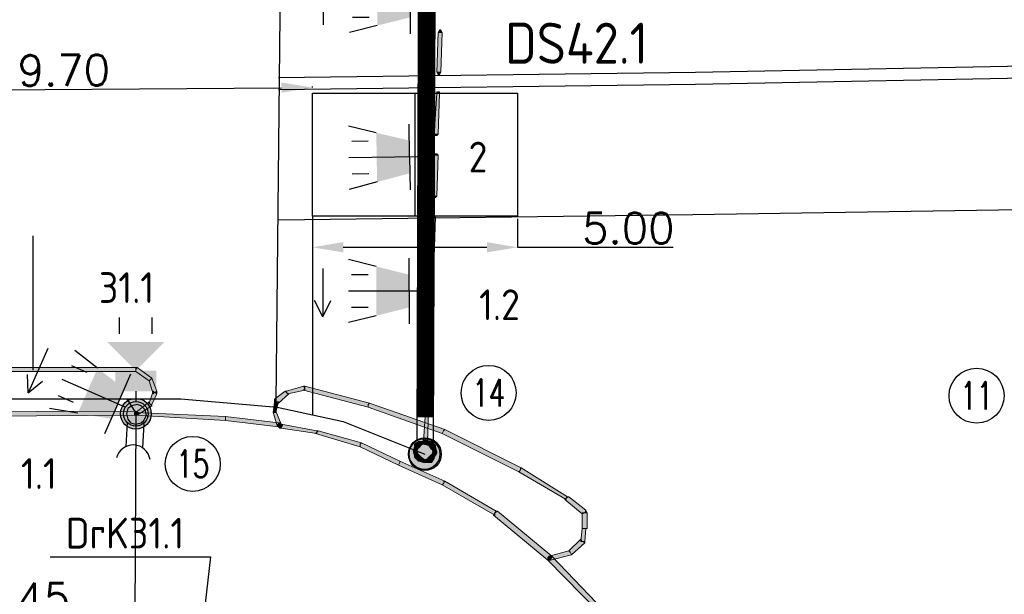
# Model space of a CAD drawing. Header units: millimetres. Extents: x -27 to 2301, y -256 to 766.
# Tile 20 of 97: x 210 to 234, y 54 to 68. Entities that reach past the tile are written whole.
import ezdxf
from ezdxf.enums import TextEntityAlignment as Align

# ---------------------------------------------------------------- set-up
doc = ezdxf.new("R2010")
doc.units = ezdxf.units.MM
doc.linetypes.add('LIJN1-1', pattern=[2, 1, -1])
for name, color, linetype in [('SIV-ONDERGROND-ALG', 251, 'Continuous'), ('SIV-TEKST-035', 2, 'Continuous'), ('SIV-VRI-DETECTIE', 4, 'Continuous'), ('SIV-VRI-KABEL', 3, 'Continuous'), ('SIV-VRI-LUSUITSLIJPER', 7, 'Continuous'), ('SIV-VRI-MAATVOERING', 7, 'Continuous'), ('SIV-VRI-WEGMEUBILAIR', 7, 'Continuous'), ('WEG-XX-TEKST25', 2, 'Continuous')]:
    doc.layers.add(name, color=color, linetype=linetype)
doc.styles.add('ISO', font='ISO.shx')
doc.styles.add('ROMANS', font='romans.shx', dxfattribs={"width": 0.7})
doc.styles.get("Standard").update_dxf_attribs({"font": 'txt.shx'})
doc.dimstyles.get("Standard").update_dxf_attribs({"dimtxt": 0.18, "dimasz": 0.18, "dimexe": 0.18, "dimexo": 0.0625, "dimgap": 0.09, "dimtad": 0, "dimtih": 1, "dimtoh": 1, "dimzin": 0, "dimdsep": 46, "dimtxsty": 'Standard', "dimcen": 0.09, "dimadec": 0, "dimazin": 0, "dimtfac": 1, "dimtofl": 0, "dimtmove": 0, "dimatfit": 3, "dimfxl": 1, "dimtolj": 1, "dimtzin": 0, "dimarcsym": 0})

# ---------------------------------------------------------------- blocks, each defined once
blk = doc.blocks.new('161')
blk.add_circle((0, 0), 750)
at = {"style": 'ROMANS', "width": 0.7}
blk.add_attdef('MASTNR', text='', height=750, dxfattribs=at).set_placement((0, 0), align=Align.MIDDLE)
blk = doc.blocks.new('VETAG')
at = {"layer": 'SIV-VRI-DETECTIE'}
for p, q in [((0, -1.5), (0, 1.5)), ((0, 1.5), (5, 1.5)), ((2.5, -1.5), (2.5, 1.5)), ((5, 1.5), (5, -1.5)), ((5, -1.5), (0, -1.5))]:
    blk.add_line(p, q, dxfattribs=at)
blk = doc.blocks.new('*U11')
at = {"color": 0}
for points in [[(0.346, 0.2), (17.733, 0.2)], [(0.346, -0.2), (17.733, -0.2)]]:
    blk.add_lwpolyline(points, dxfattribs=at)
at = {"color": 0, "linetype": 'LIJN1-1', "ltscale": 0.9, "const_width": 0.4}
blk.add_lwpolyline([(0.9, 0), (17.179, 0)], dxfattribs=at)
at = {"color": 0}
for centre in [(0, 0), (18.079, 0)]:
    blk.add_circle(centre, 0.4, dxfattribs=at)
blk = doc.blocks.new('MAST')
at = {"layer": 'SIV-VRI-WEGMEUBILAIR'}
blk.add_circle((0, 0), 0.3, dxfattribs=at)
blk = doc.blocks.new('DRKM')
at = {"layer": 'SIV-VRI-WEGMEUBILAIR'}
for p, q in [((0.225, 0.203), (0.823, 0.203)), ((0.225, -0.205), (0.811, -0.205))]:
    blk.add_line(p, q, dxfattribs=at)
blk.add_circle((0, 0), 0.3, dxfattribs=at)
blk.add_arc((1.179, -0.011), 0.416, 101.0729, 258.884, dxfattribs=at)
blk = doc.blocks.new('VGLNT')
at = {"layer": 'SIV-VRI-WEGMEUBILAIR'}
for p, q in [((1.648, 0.4), (2.048, 0.4)), ((0.248, 0), (0, 0)), ((1.648, -0.4), (2.048, -0.4))]:
    blk.add_line(p, q, dxfattribs=at)
for points in [[(0.248, 0.5), (0.748, 0.5), (0.248, -0.5), (0.748, -0.5)], [(0.748, 0), (1.448, 0.7), (1.448, -0.7)]]:
    blk.add_solid(points, dxfattribs=at)
blk = doc.blocks.new('30LNTSRA')
at = {"layer": 'SIV-VRI-WEGMEUBILAIR'}
for p, q in [((0.2, 0), (0.2, 0.8)), ((1, 0.6), (1.679, 0.769)), ((2.305, 0.628), (2.105, 0.23)), ((2.305, 0.628), (2.505, 0.23)), ((2.305, -0.552), (2.305, 0.607)), ((1.2, 0.4), (1.6, 0.4)), ((0, 0), (1.675, 0)), ((0.2, 0), (0.2, -0.8)), ((1.2, -0.4), (1.6, -0.4)), ((1, -0.6), (1.679, -0.769))]:
    blk.add_line(p, q, dxfattribs=at)
blk.add_solid([(0.2, 0.4), (0.2, -0.4), (1, 0.6), (1, -0.6)], dxfattribs=at)
blk = doc.blocks.new('30LNTSLA')
at = {"layer": 'SIV-VRI-WEGMEUBILAIR'}
for p, q in [((0.2, 0), (0.2, 0.8)), ((1, 0.6), (1.679, 0.769)), ((2.313, 0.58), (2.313, -0.579)), ((1.2, 0.4), (1.6, 0.4)), ((0, 0), (1.675, 0)), ((0.2, 0), (0.2, -0.8)), ((2.313, -0.6), (2.113, -0.202)), ((2.313, -0.6), (2.513, -0.202)), ((1.2, -0.4), (1.6, -0.4)), ((1, -0.6), (1.679, -0.769))]:
    blk.add_line(p, q, dxfattribs=at)
blk.add_solid([(0.2, 0.4), (0.2, -0.4), (1, 0.6), (1, -0.6)], dxfattribs=at)
blk = doc.blocks.new('*D37')
at = {"layer": 'Defpoints', "color": 0}
for p in [(207.295, 58.22), (212.695, 58.19), (207.267, 53.224)]:
    blk.add_point(p, dxfattribs=at)
at = {"layer": 'SIV-VRI-MAATVOERING', "color": 0, "lineweight": -2}
for p, q in [((207.295, 58.158), (207.267, 53.224)), ((212.695, 58.127), (212.667, 53.194)), ((211.917, 53.198), (208.017, 53.22))]:
    blk.add_line(p, q, dxfattribs=at)
at = {"layer": 'SIV-VRI-MAATVOERING', "color": 0}
for points in [[(208.018, 53.345), (208.016, 53.095), (207.267, 53.224)], [(211.918, 53.323), (211.916, 53.073), (212.667, 53.194)]]:
    blk.add_solid(points, dxfattribs=at)
at = {"layer": 'SIV-VRI-MAATVOERING', "color": 0, "insert": (209.969, 53.674), "char_height": 0.75, "attachment_point": 5, "rotation": 359.6784}
blk.add_mtext('\\A1;6.45', dxfattribs=at)
blk = doc.blocks.new('*D59')
at = {"layer": 'Defpoints', "color": 0}
for p in [(207.295, 66.019), (216.994, 66.133), (216.994, 66.097)]:
    blk.add_point(p, dxfattribs=at)
at = {"layer": 'SIV-VRI-MAATVOERING', "color": 0, "lineweight": -2}
for p, q in [((207.294, 66.082), (207.295, 66.055)), ((208.045, 66.061), (216.244, 66.127)), ((216.994, 66.159), (216.994, 66.133))]:
    blk.add_line(p, q, dxfattribs=at)
at = {"layer": 'SIV-VRI-MAATVOERING', "color": 0}
for points in [[(216.243, 66.252), (216.245, 66.002), (216.994, 66.133)], [(208.044, 66.186), (208.046, 65.936), (207.295, 66.055)]]:
    blk.add_solid(points, dxfattribs=at)
at = {"layer": 'SIV-VRI-MAATVOERING', "color": 0, "insert": (210.941, 66.55), "char_height": 0.75, "attachment_point": 5, "rotation": 0.4581}
blk.add_mtext('\\A1;9.70', dxfattribs=at)
blk = doc.blocks.new('*D74')
at = {"layer": 'Defpoints', "color": 0}
for p in [(216.997, 62.99), (221.997, 62.99), (221.997, 62.234)]:
    blk.add_point(p, dxfattribs=at)
at = {"layer": 'SIV-VRI-MAATVOERING', "color": 0, "lineweight": -2}
for p, q in [((216.997, 62.927), (216.997, 62.234)), ((221.997, 62.927), (221.997, 62.234)), ((217.747, 62.234), (221.247, 62.234)), ((221.997, 62.234), (225.784, 62.234))]:
    blk.add_line(p, q, dxfattribs=at)
at = {"layer": 'SIV-VRI-MAATVOERING', "color": 0}
for points in [[(217.747, 62.359), (217.747, 62.109), (216.997, 62.234)], [(221.247, 62.359), (221.247, 62.109), (221.997, 62.234)]]:
    blk.add_solid(points, dxfattribs=at)
at = {"layer": 'SIV-VRI-MAATVOERING', "color": 0, "insert": (224.694, 62.699), "char_height": 0.75, "attachment_point": 5}
blk.add_mtext('\\A1;5.00', dxfattribs=at)
blk = doc.blocks.new('30LNTS')
at = {"layer": 'SIV-VRI-WEGMEUBILAIR'}
for p, q in [((0.2, 0), (0.2, 0.8)), ((1, 0.6), (1.679, 0.769)), ((1.2, 0.4), (1.6, 0.4)), ((0, 0), (1.675, 0)), ((0.2, 0), (0.2, -0.8)), ((1.2, -0.4), (1.6, -0.4)), ((1, -0.6), (1.679, -0.769))]:
    blk.add_line(p, q, dxfattribs=at)
blk.add_solid([(0.2, 0.4), (0.2, -0.4), (1, 0.6), (1, -0.6)], dxfattribs=at)

msp = doc.modelspace()

# ---------------------------------------------------------------- hatches: boundary and pattern name
at = {"layer": 'SIV-ONDERGROND-ALG'}
h = msp.add_hatch(color=256, dxfattribs=at)
h.dxf.hatch_style = 2
h.paths.add_polyline_path([(220.093, 66.505), (220.125, 66.505), (220.157, 67.469), (220.061, 67.469), (220.029, 66.505)])
h = msp.add_hatch(color=256, dxfattribs=at)
h.dxf.hatch_style = 2
h.paths.add_polyline_path([(220.061, 67.469), (220.093, 67.534), (220.125, 67.534), (220.157, 67.469), (220.093, 67.469)])
h = msp.add_hatch(color=256, dxfattribs=at)
h.dxf.hatch_style = 2
h.paths.add_polyline_path([(220.125, 66.505), (220.093, 66.44), (220.061, 66.44), (220.029, 66.505), (220.093, 66.505)])
h = msp.add_hatch(color=256, dxfattribs=at)
h.dxf.hatch_style = 2
h.paths.add_polyline_path([(220.029, 64.993), (220.061, 64.993), (220.093, 65.99), (220.029, 65.99), (219.964, 64.993)])
h = msp.add_hatch(color=256, dxfattribs=at)
h.dxf.hatch_style = 2
h.paths.add_polyline_path([(220.029, 65.99), (220.029, 66.022), (220.093, 66.022), (220.093, 65.99), (220.061, 65.99)])
h = msp.add_hatch(color=256, dxfattribs=at)
h.dxf.hatch_style = 2
h.paths.add_polyline_path([(220.061, 64.993), (220.029, 64.961), (219.996, 64.961), (219.964, 64.993), (220.029, 64.993)])
h = msp.add_hatch(color=256, dxfattribs=at)
h.dxf.hatch_style = 2
h.paths.add_polyline_path([(219.964, 63.481), (220.029, 63.481), (220.061, 64.478), (219.964, 64.478), (219.932, 63.481)])
h = msp.add_hatch(color=256, dxfattribs=at)
h.dxf.hatch_style = 2
h.paths.add_polyline_path([(219.964, 64.478), (219.996, 64.51), (220.029, 64.51), (220.061, 64.478), (220.029, 64.478)])
h = msp.add_hatch(color=256, dxfattribs=at)
h.dxf.hatch_style = 2
h.paths.add_polyline_path([(220.029, 63.481), (219.996, 63.449), (219.964, 63.449), (219.932, 63.481), (219.964, 63.481)])
h = msp.add_hatch(color=256, dxfattribs=at)
h.dxf.hatch_style = 2
h.paths.add_polyline_path([(219.9, 62.966), (219.932, 63.031), (219.964, 63.031), (219.996, 62.966), (219.964, 62.966)])
h = msp.add_hatch(color=256, dxfattribs=at)
h.dxf.hatch_style = 2
h.paths.add_polyline_path([(219.932, 62.001), (219.964, 62.001), (219.996, 62.966), (219.9, 62.966), (219.9, 62.001)])
h = msp.add_hatch(color=256, dxfattribs=at)
h.dxf.hatch_style = 2
h.paths.add_polyline_path([(219.964, 62.001), (219.964, 61.937), (219.9, 61.937), (219.9, 62.001), (219.932, 62.001)])
h = msp.add_hatch(color=256, dxfattribs=at)
h.dxf.hatch_style = 2
h.paths.add_polyline_path([(219.868, 60.49), (219.9, 60.49), (219.964, 61.487), (219.868, 61.487), (219.836, 60.49)])
h = msp.add_hatch(color=256, dxfattribs=at)
h.dxf.hatch_style = 2
h.paths.add_polyline_path([(219.868, 61.487), (219.9, 61.519), (219.932, 61.519), (219.964, 61.487), (219.9, 61.487)])
h = msp.add_hatch(color=256, dxfattribs=at)
h.dxf.hatch_style = 2
h.paths.add_polyline_path([(219.9, 60.49), (219.9, 60.457), (219.836, 60.457), (219.836, 60.49), (219.868, 60.49)])
h = msp.add_hatch(color=256, dxfattribs=at)
h.dxf.hatch_style = 2
h.paths.add_polyline_path([(219.803, 59.975), (219.836, 60.007), (219.868, 60.007), (219.9, 59.975), (219.836, 59.975)])
h = msp.add_hatch(color=256, dxfattribs=at)
h.dxf.hatch_style = 2
h.paths.add_polyline_path([(219.836, 58.978), (219.868, 58.978), (219.9, 59.975), (219.803, 59.975), (219.771, 58.978)])
h = msp.add_hatch(color=256, dxfattribs=at)
h.dxf.hatch_style = 2
h.paths.add_polyline_path([(212.695, 59.235), (212.695, 59.3), (187.124, 59.3), (187.124, 59.203), (212.695, 59.203)])
h = msp.add_hatch(color=256, dxfattribs=at)
h.dxf.hatch_style = 2
h.paths.add_polyline_path([(213.049, 59.01), (213.081, 59.042), (212.727, 59.3), (212.695, 59.235), (212.695, 59.203), (213.017, 58.978)])
h = msp.add_hatch(color=256, dxfattribs=at)
h.dxf.hatch_style = 2
h.paths.add_polyline_path([(212.727, 59.3), (212.695, 59.3), (212.695, 59.235)])
h = msp.add_hatch(color=256, dxfattribs=at)
h.dxf.hatch_style = 2
h.paths.add_polyline_path([(213.145, 58.688), (213.21, 58.721), (213.081, 59.042), (213.049, 59.01), (213.017, 58.978), (213.113, 58.656)])
h = msp.add_hatch(color=256, dxfattribs=at)
h.dxf.hatch_style = 2
h.paths.add_polyline_path([(216.362, 58.688), (216.394, 58.656), (216.812, 58.753), (216.812, 58.785), (216.78, 58.849), (216.362, 58.721)])
h = msp.add_hatch(color=256, dxfattribs=at)
h.dxf.hatch_style = 2
h.paths.add_polyline_path([(216.78, 58.849), (216.812, 58.849), (216.812, 58.785)])
h = msp.add_hatch(color=256, dxfattribs=at)
h.dxf.hatch_style = 2
h.paths.add_polyline_path([(216.812, 58.785), (216.78, 58.753), (218.356, 58.335), (218.356, 58.399), (218.388, 58.431), (216.812, 58.849)])
h = msp.add_hatch(color=256, dxfattribs=at)
h.dxf.hatch_style = 2
h.paths.add_polyline_path([(219.868, 58.978), (219.836, 58.946), (219.803, 58.946), (219.771, 58.978), (219.836, 58.978)])
h = msp.add_hatch(color=256, dxfattribs=at)
h.dxf.hatch_style = 2
h.paths.add_polyline_path([(213.049, 58.399), (213.081, 58.399), (213.21, 58.656), (213.145, 58.688), (213.113, 58.721), (213.017, 58.431)])
h = msp.add_hatch(color=256, dxfattribs=at)
h.dxf.hatch_style = 2
h.paths.add_polyline_path([(213.21, 58.656), (213.21, 58.721), (213.145, 58.688)])
h = msp.add_hatch(color=256, dxfattribs=at)
h.dxf.hatch_style = 2
h.paths.add_polyline_path([(216.104, 58.463), (216.169, 58.431), (216.426, 58.656), (216.362, 58.688), (216.33, 58.721), (216.072, 58.528)])
h = msp.add_hatch(color=256, dxfattribs=at)
h.dxf.hatch_style = 2
h.paths.add_polyline_path([(216.33, 58.721), (216.362, 58.721), (216.362, 58.688)])
h = msp.add_hatch(color=256, dxfattribs=at)
h.dxf.hatch_style = 2
h.paths.add_polyline_path([(212.695, 58.174), (212.727, 58.142), (213.081, 58.367), (213.049, 58.399), (213.017, 58.463), (212.695, 58.206)])
h = msp.add_hatch(color=256, dxfattribs=at)
h.dxf.hatch_style = 2
h.paths.add_polyline_path([(213.081, 58.367), (213.081, 58.399), (213.049, 58.399)])
h = msp.add_hatch(color=256, dxfattribs=at)
h.dxf.hatch_style = 2
h.paths.add_polyline_path([(216.072, 58.206), (216.104, 58.206), (216.169, 58.463), (216.072, 58.463), (216.04, 58.206)])
h = msp.add_hatch(color=256, dxfattribs=at)
h.dxf.hatch_style = 2
h.paths.add_polyline_path([(216.072, 58.463), (216.072, 58.528), (216.104, 58.463)])
h = msp.add_hatch(color=256, dxfattribs=at)
h.dxf.hatch_style = 2
h.paths.add_polyline_path([(218.356, 58.399), (218.356, 58.335), (220.157, 57.691), (220.189, 57.756), (220.222, 57.788), (218.388, 58.431)])
h = msp.add_hatch(color=256, dxfattribs=at)
h.dxf.hatch_style = 2
h.paths.add_polyline_path([(219.771, 57.498), (219.803, 57.498), (219.836, 58.463), (219.771, 58.463), (219.707, 57.498)])
h = msp.add_hatch(color=256, dxfattribs=at)
h.dxf.hatch_style = 2
h.paths.add_polyline_path([(219.771, 58.463), (219.771, 58.528), (219.836, 58.528), (219.836, 58.463), (219.803, 58.463)])
h = msp.add_hatch(color=256, dxfattribs=at)
h.dxf.hatch_style = 2
h.paths.add_polyline_path([(212.695, 58.174), (212.695, 58.238), (203.013, 58.206), (203.013, 58.077), (212.695, 58.142)])
h = msp.add_hatch(color=256, dxfattribs=at)
h.dxf.hatch_style = 2
h.paths.add_polyline_path([(212.727, 58.142), (212.695, 58.142), (212.663, 58.174), (212.695, 58.206), (212.695, 58.174)])
h = msp.add_hatch(color=256, dxfattribs=at)
h.dxf.hatch_style = 2
h.paths.add_polyline_path([(212.695, 58.142), (212.663, 58.142), (212.663, 58.206), (212.695, 58.206), (212.695, 58.174)])
h = msp.add_hatch(color=256, dxfattribs=at)
h.dxf.hatch_style = 2
h.paths.add_polyline_path([(212.695, 58.238), (212.759, 58.206), (212.759, 58.142), (212.695, 58.142), (212.695, 58.174)])
h = msp.add_hatch(color=256, dxfattribs=at)
h.dxf.hatch_style = 2
h.paths.add_polyline_path([(214.882, 58.077), (214.882, 58.109), (212.695, 58.206), (212.695, 58.142), (214.882, 58.013)])
h = msp.add_hatch(color=256, dxfattribs=at)
h.dxf.hatch_style = 2
h.paths.add_polyline_path([(216.169, 57.884), (216.169, 57.949), (214.882, 58.109), (214.882, 58.013), (216.169, 57.852)])
h = msp.add_hatch(color=256, dxfattribs=at)
h.dxf.hatch_style = 2
h.paths.add_polyline_path([(216.169, 57.884), (216.233, 57.916), (216.104, 58.238), (216.072, 58.206), (216.04, 58.206), (216.137, 57.884)])
h = msp.add_hatch(color=256, dxfattribs=at)
h.dxf.hatch_style = 2
h.paths.add_polyline_path([(216.169, 57.852), (216.137, 57.884), (216.169, 57.949), (216.201, 57.949), (216.169, 57.884)])
h = msp.add_hatch(color=256, dxfattribs=at)
h.dxf.hatch_style = 2
h.paths.add_polyline_path([(216.233, 57.916), (216.233, 57.852), (216.169, 57.852), (216.137, 57.884), (216.169, 57.884)])
h = msp.add_hatch(color=256, dxfattribs=at)
h.dxf.hatch_style = 2
h.paths.add_polyline_path([(216.233, 57.884), (216.233, 57.916), (216.201, 57.949), (216.169, 57.884), (216.169, 57.852), (216.201, 57.82)])
h = msp.add_hatch(color=256, dxfattribs=at)
h.dxf.hatch_style = 2
h.paths.add_polyline_path([(216.169, 57.949), (216.233, 57.916), (216.233, 57.852), (216.169, 57.852), (216.169, 57.884)])
h = msp.add_hatch(color=256, dxfattribs=at)
h.dxf.hatch_style = 2
h.paths.add_polyline_path([(216.233, 57.82), (216.169, 57.852), (216.169, 57.916), (216.233, 57.916), (216.233, 57.884)])
h = msp.add_hatch(color=256, dxfattribs=at)
h.dxf.hatch_style = 2
h.paths.add_polyline_path([(216.233, 57.916), (216.265, 57.884), (216.233, 57.82), (216.201, 57.82), (216.233, 57.884)])
h = msp.add_hatch(color=256, dxfattribs=at)
h.dxf.hatch_style = 2
h.paths.add_polyline_path([(217.102, 57.723), (217.102, 57.756), (216.233, 57.916), (216.233, 57.82), (217.102, 57.691)])
h = msp.add_hatch(color=256, dxfattribs=at)
h.dxf.hatch_style = 2
h.paths.add_polyline_path([(218.163, 57.434), (218.195, 57.466), (217.134, 57.756), (217.102, 57.723), (217.069, 57.691), (218.163, 57.37)])
h = msp.add_hatch(color=256, dxfattribs=at)
h.dxf.hatch_style = 2
h.paths.add_polyline_path([(217.134, 57.756), (217.102, 57.756), (217.102, 57.723)])
h = msp.add_hatch(color=256, dxfattribs=at)
h.dxf.hatch_style = 2
h.paths.add_polyline_path([(220.189, 57.756), (220.157, 57.691), (222.023, 56.758), (222.055, 56.791), (222.087, 56.855), (220.222, 57.788)])
h = msp.add_hatch(color=256, dxfattribs=at)
h.dxf.hatch_style = 2
h.paths.add_polyline_path([(219.128, 56.984), (219.128, 57.016), (218.195, 57.466), (218.163, 57.434), (218.163, 57.37), (219.096, 56.919)])
h = msp.add_hatch(color=256, dxfattribs=at)
h.dxf.hatch_style = 2
h.paths.add_polyline_path([(219.514, 57.37), (219.482, 57.37), (219.45, 57.273), (219.546, 57.273), (219.578, 57.37)])
h = msp.add_hatch(color=256, dxfattribs=at)
h.dxf.hatch_style = 2
h.paths.add_polyline_path([(219.643, 57.466), (219.578, 57.498), (219.482, 57.434), (219.514, 57.37), (219.578, 57.337), (219.675, 57.434)])
h = msp.add_hatch(color=256, dxfattribs=at)
h.dxf.hatch_style = 2
h.paths.add_polyline_path([(219.482, 57.434), (219.482, 57.37), (219.514, 57.37)])
h = msp.add_hatch(color=256, dxfattribs=at)
h.dxf.hatch_style = 2
h.paths.add_polyline_path([(219.643, 57.498), (219.578, 57.498), (219.643, 57.466)])
h = msp.add_hatch(color=256, dxfattribs=at)
h.dxf.hatch_style = 2
h.paths.add_polyline_path([(219.739, 57.498), (219.739, 57.53), (219.643, 57.498), (219.643, 57.434), (219.739, 57.434)])
h = msp.add_hatch(color=256, dxfattribs=at)
h.dxf.hatch_style = 2
h.paths.add_polyline_path([(219.868, 57.434), (219.9, 57.498), (219.771, 57.53), (219.739, 57.498), (219.707, 57.434), (219.836, 57.402)])
h = msp.add_hatch(color=256, dxfattribs=at)
h.dxf.hatch_style = 2
h.paths.add_polyline_path([(219.803, 57.498), (219.771, 57.434), (219.739, 57.434), (219.707, 57.498), (219.771, 57.498)])
h = msp.add_hatch(color=256, dxfattribs=at)
h.dxf.hatch_style = 2
h.paths.add_polyline_path([(219.771, 57.53), (219.739, 57.53), (219.739, 57.498)])
h = msp.add_hatch(color=256, dxfattribs=at)
h.dxf.hatch_style = 2
h.paths.add_polyline_path([(219.964, 57.37), (219.996, 57.402), (219.9, 57.498), (219.868, 57.434), (219.836, 57.402), (219.9, 57.305)])
h = msp.add_hatch(color=256, dxfattribs=at)
h.dxf.hatch_style = 2
h.paths.add_polyline_path([(219.964, 57.241), (220.029, 57.241), (219.996, 57.37), (219.9, 57.37), (219.932, 57.241)])
h = msp.add_hatch(color=256, dxfattribs=at)
h.dxf.hatch_style = 2
h.paths.add_polyline_path([(219.996, 57.37), (219.996, 57.402), (219.964, 57.37)])
h = msp.add_hatch(color=256, dxfattribs=at)
h.dxf.hatch_style = 2
h.paths.add_polyline_path([(219.514, 57.273), (219.45, 57.273), (219.482, 57.144), (219.578, 57.144), (219.546, 57.273)])
h = msp.add_hatch(color=256, dxfattribs=at)
h.dxf.hatch_style = 2
h.paths.add_polyline_path([(219.514, 57.144), (219.482, 57.112), (219.578, 57.016), (219.61, 57.048), (219.643, 57.112), (219.578, 57.177)])
h = msp.add_hatch(color=256, dxfattribs=at)
h.dxf.hatch_style = 2
h.paths.add_polyline_path([(219.482, 57.144), (219.482, 57.112), (219.514, 57.144)])
h = msp.add_hatch(color=256, dxfattribs=at)
h.dxf.hatch_style = 2
h.paths.add_polyline_path([(219.61, 57.048), (219.578, 57.016), (219.707, 56.984), (219.707, 57.016), (219.739, 57.048), (219.643, 57.112)])
h = msp.add_hatch(color=256, dxfattribs=at)
h.dxf.hatch_style = 2
h.paths.add_polyline_path([(219.836, 57.048), (219.9, 56.984), (219.964, 57.08), (219.932, 57.112), (219.9, 57.177), (219.803, 57.08)])
h = msp.add_hatch(color=256, dxfattribs=at)
h.dxf.hatch_style = 2
h.paths.add_polyline_path([(219.932, 57.112), (219.964, 57.112), (220.029, 57.209), (219.964, 57.241), (219.932, 57.241), (219.9, 57.144)])
h = msp.add_hatch(color=256, dxfattribs=at)
h.dxf.hatch_style = 2
h.paths.add_polyline_path([(219.964, 57.08), (219.964, 57.112), (219.932, 57.112)])
h = msp.add_hatch(color=256, dxfattribs=at)
h.dxf.hatch_style = 2
h.paths.add_polyline_path([(220.029, 57.209), (220.029, 57.241), (219.964, 57.241)])
h = msp.add_hatch(color=256, dxfattribs=at)
h.dxf.hatch_style = 2
h.paths.add_polyline_path([(220.189, 56.469), (220.222, 56.533), (219.128, 57.016), (219.128, 56.984), (219.096, 56.919), (220.157, 56.437)])
h = msp.add_hatch(color=256, dxfattribs=at)
h.dxf.hatch_style = 2
h.paths.add_polyline_path([(219.707, 57.016), (219.707, 56.984), (219.836, 56.984), (219.836, 57.08), (219.707, 57.048)])
h = msp.add_hatch(color=256, dxfattribs=at)
h.dxf.hatch_style = 2
h.paths.add_polyline_path([(219.836, 56.984), (219.9, 56.984), (219.836, 57.048)])
h = msp.add_hatch(color=256, dxfattribs=at)
h.dxf.hatch_style = 2
h.paths.add_polyline_path([(222.055, 56.791), (222.023, 56.758), (223.181, 56.083), (223.181, 56.115), (223.213, 56.147), (222.087, 56.855)])
h = msp.add_hatch(color=256, dxfattribs=at)
h.dxf.hatch_style = 2
h.paths.add_polyline_path([(222.055, 56.855), (222.087, 56.855), (222.087, 56.823), (222.055, 56.823)])
h = msp.add_hatch(color=256, dxfattribs=at)
h.dxf.hatch_style = 2
h.paths.add_polyline_path([(221.444, 55.761), (221.476, 55.794), (220.222, 56.533), (220.189, 56.469), (220.157, 56.437), (221.444, 55.697)])
h = msp.add_hatch(color=256, dxfattribs=at)
h.dxf.hatch_style = 2
h.paths.add_polyline_path([(220.189, 56.533), (220.222, 56.533), (220.222, 56.501), (220.189, 56.501)])
h = msp.add_hatch(color=256, dxfattribs=at)
h.dxf.hatch_style = 2
h.paths.add_polyline_path([(223.181, 56.115), (223.149, 56.083), (223.567, 55.729), (223.631, 55.761), (223.663, 55.826), (223.245, 56.147)])
h = msp.add_hatch(color=256, dxfattribs=at)
h.dxf.hatch_style = 2
h.paths.add_polyline_path([(223.213, 56.147), (223.245, 56.147), (223.181, 56.115)])
h = msp.add_hatch(color=256, dxfattribs=at)
h.dxf.hatch_style = 2
h.paths.add_polyline_path([(222.795, 54.668), (222.827, 54.7), (221.508, 55.794), (221.444, 55.761), (221.412, 55.697), (222.73, 54.603)])
h = msp.add_hatch(color=256, dxfattribs=at)
h.dxf.hatch_style = 2
h.paths.add_polyline_path([(221.508, 55.794), (221.476, 55.794), (221.444, 55.761)])
h = msp.add_hatch(color=256, dxfattribs=at)
h.dxf.hatch_style = 2
h.paths.add_polyline_path([(223.631, 55.761), (223.567, 55.761), (223.567, 55.375), (223.695, 55.375), (223.695, 55.761)])
h = msp.add_hatch(color=256, dxfattribs=at)
h.dxf.hatch_style = 2
h.paths.add_polyline_path([(223.663, 55.826), (223.695, 55.761), (223.631, 55.761)])
h = msp.add_hatch(color=256, dxfattribs=at)
h.dxf.hatch_style = 2
h.paths.add_polyline_path([(223.631, 55.375), (223.567, 55.375), (223.535, 55.054), (223.631, 55.054), (223.663, 55.375)])
h = msp.add_hatch(color=256, dxfattribs=at)
h.dxf.hatch_style = 2
h.paths.add_polyline_path([(223.567, 55.054), (223.535, 55.118), (223.245, 54.829), (223.277, 54.796), (223.309, 54.732), (223.631, 55.022)])
h = msp.add_hatch(color=256, dxfattribs=at)
h.dxf.hatch_style = 2
h.paths.add_polyline_path([(223.631, 55.054), (223.631, 55.022), (223.567, 55.054)])
h = msp.add_hatch(color=256, dxfattribs=at)
h.dxf.hatch_style = 2
h.paths.add_polyline_path([(222.795, 54.603), (222.73, 54.603), (222.73, 54.668), (222.763, 54.7), (222.795, 54.668)])
h = msp.add_hatch(color=256, dxfattribs=at)
h.dxf.hatch_style = 2
h.paths.add_polyline_path([(222.827, 54.7), (222.827, 54.668), (222.795, 54.603), (222.73, 54.603), (222.795, 54.668)])
h = msp.add_hatch(color=256, dxfattribs=at)
h.dxf.hatch_style = 2
h.paths.add_polyline_path([(224.403, 52.963), (224.467, 52.995), (222.827, 54.7), (222.795, 54.668), (222.73, 54.603), (224.371, 52.931)])
h = msp.add_hatch(color=256, dxfattribs=at)
h.dxf.hatch_style = 2
h.paths.add_polyline_path([(222.73, 54.603), (222.73, 54.668), (222.763, 54.7), (222.827, 54.7), (222.795, 54.668)])
h = msp.add_hatch(color=256, dxfattribs=at)
h.dxf.hatch_style = 2
h.paths.add_polyline_path([(223.277, 54.796), (223.245, 54.829), (222.763, 54.7), (222.795, 54.668), (222.795, 54.603), (223.309, 54.732)])
at = {"layer": 'SIV-VRI-MAATVOERING'}
h = msp.add_hatch(color=256, dxfattribs=at)
edge = h.paths.add_edge_path()
edge.add_arc((212.695, 58.174), 0.375, 0, 360)
h = msp.add_hatch(color=256, dxfattribs=at)
edge = h.paths.add_edge_path()
edge.add_arc((219.728, 57.191), 0.375, 0, 360)

# ---------------------------------------------------------------- linework, layer by layer
at = {"layer": 'SIV-ONDERGROND-ALG', "lineweight": 25}
for points in [[(216.265, 74.192), (216.104, 58.463)], [(216.169, 66.376), (226.333, 66.505), (236.465, 66.698)], [(216.169, 66.086), (226.333, 66.215), (236.465, 66.408)], [(216.169, 62.902), (226.269, 63.031), (236.368, 63.192)], [(210.186, 62.516), (210.186, 59.235)], [(212.952, 58.142), (212.92, 58.27), (212.824, 58.367), (212.727, 58.399), (212.598, 58.367), (212.502, 58.302), (212.47, 58.174), (212.502, 58.045), (212.566, 57.949), (212.695, 57.916), (212.824, 57.949), (212.888, 58.013), (212.952, 58.142)]]:
    msp.add_lwpolyline(points, dxfattribs=at)
at = {"layer": 'SIV-ONDERGROND-ALG', "lineweight": 5}
for points in [[(220.093, 66.505), (220.125, 66.505), (220.157, 67.469), (220.061, 67.469), (220.029, 66.505), (220.093, 66.505)], [(220.061, 67.469), (220.093, 67.534), (220.125, 67.534), (220.157, 67.469)], [(220.125, 66.505), (220.093, 66.44), (220.061, 66.44), (220.029, 66.505)], [(220.029, 64.993), (220.061, 64.993), (220.093, 65.99), (220.029, 65.99), (219.964, 64.993), (220.029, 64.993)], [(220.029, 65.99), (220.029, 66.022), (220.093, 66.022), (220.093, 65.99)], [(220.061, 64.993), (220.029, 64.961), (219.996, 64.961), (219.964, 64.993)], [(219.964, 63.481), (220.029, 63.481), (220.061, 64.478), (219.964, 64.478), (219.932, 63.481), (219.964, 63.481)], [(219.964, 64.478), (219.996, 64.51), (220.029, 64.51), (220.061, 64.478)], [(220.029, 63.481), (219.996, 63.449), (219.964, 63.449), (219.932, 63.481)], [(219.9, 62.966), (219.932, 63.031), (219.964, 63.031), (219.996, 62.966)], [(219.932, 62.001), (219.964, 62.001), (219.996, 62.966), (219.9, 62.966), (219.9, 62.001), (219.932, 62.001)], [(219.964, 62.001), (219.964, 61.937), (219.9, 61.937), (219.9, 62.001)], [(219.868, 60.49), (219.9, 60.49), (219.964, 61.487), (219.868, 61.487), (219.836, 60.49), (219.868, 60.49)], [(219.868, 61.487), (219.9, 61.519), (219.932, 61.519), (219.964, 61.487)], [(219.9, 60.49), (219.9, 60.457), (219.836, 60.457), (219.836, 60.49)], [(219.803, 59.975), (219.836, 60.007), (219.868, 60.007), (219.9, 59.975)], [(219.836, 58.978), (219.868, 58.978), (219.9, 59.975), (219.803, 59.975), (219.771, 58.978), (219.836, 58.978)], [(212.695, 59.235), (212.695, 59.3), (187.124, 59.3), (187.124, 59.203), (212.695, 59.203), (212.695, 59.235)], [(213.049, 59.01), (213.081, 59.042), (212.727, 59.3), (212.695, 59.235), (212.695, 59.203), (213.017, 58.978), (213.049, 59.01)], [(212.727, 59.3), (212.695, 59.3)], [(213.145, 58.688), (213.21, 58.721), (213.081, 59.042), (213.049, 59.01), (213.017, 58.978), (213.113, 58.656), (213.145, 58.688)], [(213.081, 59.042), (213.081, 59.042)], [(216.362, 58.688), (216.394, 58.656), (216.812, 58.753), (216.812, 58.785), (216.78, 58.849), (216.362, 58.721), (216.362, 58.688)], [(216.78, 58.849), (216.812, 58.849)], [(216.812, 58.785), (216.78, 58.753), (218.356, 58.335), (218.356, 58.399), (218.388, 58.431), (216.812, 58.849), (216.812, 58.785)], [(219.868, 58.978), (219.836, 58.946), (219.803, 58.946), (219.771, 58.978)], [(213.049, 58.399), (213.081, 58.399), (213.21, 58.656), (213.145, 58.688), (213.113, 58.721), (213.017, 58.431), (213.049, 58.399)], [(213.21, 58.656), (213.21, 58.721)], [(216.104, 58.463), (216.169, 58.431), (216.426, 58.656), (216.362, 58.688), (216.33, 58.721), (216.072, 58.528), (216.104, 58.463)], [(216.33, 58.721), (216.362, 58.721)], [(212.695, 58.174), (212.727, 58.142), (213.081, 58.367), (213.049, 58.399), (213.017, 58.463), (212.695, 58.206), (212.695, 58.174)], [(213.081, 58.367), (213.081, 58.399)], [(216.072, 58.206), (216.104, 58.206), (216.169, 58.463), (216.072, 58.463), (216.04, 58.206), (216.072, 58.206)], [(216.072, 58.463), (216.072, 58.528)], [(218.356, 58.399), (218.356, 58.335), (220.157, 57.691), (220.189, 57.756), (220.222, 57.788), (218.388, 58.431), (218.356, 58.399)], [(219.771, 57.498), (219.803, 57.498), (219.836, 58.463), (219.771, 58.463), (219.707, 57.498), (219.771, 57.498)], [(219.771, 58.463), (219.771, 58.528), (219.836, 58.528), (219.836, 58.463)], [(212.695, 58.174), (212.695, 58.238), (203.013, 58.206), (203.013, 58.077), (212.695, 58.142), (212.695, 58.174)], [(212.727, 58.142), (212.695, 58.142), (212.663, 58.174), (212.695, 58.206)], [(212.695, 58.142), (212.663, 58.142), (212.663, 58.206), (212.695, 58.206)], [(212.695, 58.238), (212.759, 58.206), (212.759, 58.142), (212.695, 58.142)], [(214.882, 58.077), (214.882, 58.109), (212.695, 58.206), (212.695, 58.142), (214.882, 58.013), (214.882, 58.077)], [(216.169, 57.884), (216.169, 57.949), (214.882, 58.109), (214.882, 58.013), (216.169, 57.852), (216.169, 57.884)], [(216.169, 57.884), (216.233, 57.916), (216.104, 58.238), (216.072, 58.206), (216.04, 58.206), (216.137, 57.884), (216.169, 57.884)], [(216.04, 58.206), (216.04, 58.206)], [(216.169, 57.852), (216.137, 57.884), (216.169, 57.949), (216.201, 57.949)], [(216.233, 57.916), (216.233, 57.852), (216.169, 57.852), (216.137, 57.884)], [(216.233, 57.884), (216.233, 57.916), (216.201, 57.949), (216.169, 57.884), (216.169, 57.852), (216.201, 57.82), (216.233, 57.884)], [(216.169, 57.949), (216.233, 57.916), (216.233, 57.852), (216.169, 57.852)], [(216.233, 57.82), (216.169, 57.852), (216.169, 57.916), (216.233, 57.916)], [(216.233, 57.916), (216.265, 57.884), (216.233, 57.82), (216.201, 57.82)], [(217.102, 57.723), (217.102, 57.756), (216.233, 57.916), (216.233, 57.82), (217.102, 57.691), (217.102, 57.723)], [(218.163, 57.434), (218.195, 57.466), (217.134, 57.756), (217.102, 57.723), (217.069, 57.691), (218.163, 57.37), (218.163, 57.434)], [(217.134, 57.756), (217.102, 57.756)], [(220.189, 57.756), (220.157, 57.691), (222.023, 56.758), (222.055, 56.791), (222.087, 56.855), (220.222, 57.788), (220.189, 57.756)], [(219.128, 56.984), (219.128, 57.016), (218.195, 57.466), (218.163, 57.434), (218.163, 57.37), (219.096, 56.919), (219.128, 56.984)], [(219.514, 57.37), (219.482, 57.37), (219.45, 57.273), (219.546, 57.273), (219.578, 57.37), (219.514, 57.37)], [(219.643, 57.466), (219.578, 57.498), (219.482, 57.434), (219.514, 57.37), (219.578, 57.337), (219.675, 57.434), (219.643, 57.466)], [(219.482, 57.434), (219.482, 57.37)], [(219.643, 57.498), (219.578, 57.498)], [(219.739, 57.498), (219.739, 57.53), (219.643, 57.498), (219.643, 57.434), (219.739, 57.434), (219.739, 57.498)], [(219.868, 57.434), (219.9, 57.498), (219.771, 57.53), (219.739, 57.498), (219.707, 57.434), (219.836, 57.402), (219.868, 57.434)], [(219.803, 57.498), (219.771, 57.434), (219.739, 57.434), (219.707, 57.498)], [(219.771, 57.53), (219.739, 57.53)], [(219.964, 57.37), (219.996, 57.402), (219.9, 57.498), (219.868, 57.434), (219.836, 57.402), (219.9, 57.305), (219.964, 57.37)], [(219.9, 57.498), (219.9, 57.498)], [(219.964, 57.241), (220.029, 57.241), (219.996, 57.37), (219.9, 57.37), (219.932, 57.241), (219.964, 57.241)], [(219.996, 57.37), (219.996, 57.402)], [(219.514, 57.273), (219.45, 57.273), (219.482, 57.144), (219.578, 57.144), (219.546, 57.273), (219.514, 57.273)], [(219.514, 57.144), (219.482, 57.112), (219.578, 57.016), (219.61, 57.048), (219.643, 57.112), (219.578, 57.177), (219.514, 57.144)], [(219.482, 57.144), (219.482, 57.112)], [(219.61, 57.048), (219.578, 57.016), (219.707, 56.984), (219.707, 57.016), (219.739, 57.048), (219.643, 57.112), (219.61, 57.048)], [(219.836, 57.048), (219.9, 56.984), (219.964, 57.08), (219.932, 57.112), (219.9, 57.177), (219.803, 57.08), (219.836, 57.048)], [(219.932, 57.112), (219.964, 57.112), (220.029, 57.209), (219.964, 57.241), (219.932, 57.241), (219.9, 57.144), (219.932, 57.112)], [(219.964, 57.08), (219.964, 57.112)], [(220.029, 57.209), (220.029, 57.241)], [(220.189, 56.469), (220.222, 56.533), (219.128, 57.016), (219.128, 56.984), (219.096, 56.919), (220.157, 56.437), (220.189, 56.469)], [(219.578, 57.016), (219.578, 57.016)], [(219.707, 57.016), (219.707, 56.984), (219.836, 56.984), (219.836, 57.08), (219.707, 57.048), (219.707, 57.016)], [(219.707, 56.984), (219.707, 56.984)], [(219.836, 56.984), (219.9, 56.984)], [(222.055, 56.791), (222.023, 56.758), (223.181, 56.083), (223.181, 56.115), (223.213, 56.147), (222.087, 56.855), (222.055, 56.791)], [(221.444, 55.761), (221.476, 55.794), (220.222, 56.533), (220.189, 56.469), (220.157, 56.437), (221.444, 55.697), (221.444, 55.761)], [(223.181, 56.115), (223.149, 56.083), (223.567, 55.729), (223.631, 55.761), (223.663, 55.826), (223.245, 56.147), (223.181, 56.115)], [(223.213, 56.147), (223.245, 56.147)], [(222.795, 54.668), (222.827, 54.7), (221.508, 55.794), (221.444, 55.761), (221.412, 55.697), (222.73, 54.603), (222.795, 54.668)], [(221.508, 55.794), (221.476, 55.794)], [(223.631, 55.761), (223.567, 55.761), (223.567, 55.375), (223.695, 55.375), (223.695, 55.761), (223.631, 55.761)], [(223.663, 55.826), (223.695, 55.761)], [(223.631, 55.375), (223.567, 55.375), (223.535, 55.054), (223.631, 55.054), (223.663, 55.375), (223.631, 55.375)], [(223.695, 55.375), (223.663, 55.375)], [(223.567, 55.054), (223.535, 55.118), (223.245, 54.829), (223.277, 54.796), (223.309, 54.732), (223.631, 55.022), (223.567, 55.054)], [(223.631, 55.054), (223.631, 55.022)], [(222.795, 54.603), (222.73, 54.603), (222.73, 54.668), (222.763, 54.7)], [(222.827, 54.7), (222.827, 54.668), (222.795, 54.603), (222.73, 54.603)], [(224.403, 52.963), (224.467, 52.995), (222.827, 54.7), (222.795, 54.668), (222.73, 54.603), (224.371, 52.931), (224.403, 52.963)], [(222.73, 54.603), (222.73, 54.668), (222.763, 54.7), (222.827, 54.7)], [(223.277, 54.796), (223.245, 54.829), (222.763, 54.7), (222.795, 54.668), (222.795, 54.603), (223.309, 54.732), (223.277, 54.796)], [(223.309, 54.732), (223.309, 54.732)]]:
    msp.add_lwpolyline(points, dxfattribs=at)
at = {"layer": 'SIV-VRI-KABEL'}
for points in [[(11.743, 56.025), (12.321, 55.941), (13.25, 61.865), (39.28, 57.758), (45.7, 56.65), (68.148, 56.622), (88.184, 58.09), (129.099, 57.034), (148.604, 57.285), (178.391, 58.435), (208.869, 58.536), (212.479, 58.537), (212.479, 58.537), (213.789, 58.537), (216.137, 58.335), (217.75, 57.985), (219.738, 57.187)], [(216.997, 58.8), (216.997, 58.148)], [(212.479, 58.537), (212.695, 58.19)]]:
    msp.add_lwpolyline(points, dxfattribs=at)
at = {"layer": 'SIV-VRI-LUSUITSLIJPER'}
msp.add_lwpolyline([(216.997, 62.99), (216.997, 58.8)], dxfattribs=at)
at = {"layer": 'SIV-VRI-MAATVOERING'}
for centre in [(212.695, 58.174), (219.728, 57.191)]:
    msp.add_circle(centre, 0.375, dxfattribs=at)
at = {"layer": 'WEG-XX-TEKST25'}
msp.add_lwpolyline([(210.606, 54.687), (214.513, 54.686), (212.78, 39.517), (226.284, 39.517)], dxfattribs=at)

# ---------------------------------------------------------------- block references
at = {"layer": 'SIV-TEKST-035', "xscale": 0.0008934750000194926, "yscale": 0.0008934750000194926, "zscale": 0.0008934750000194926}
for p, values in [((221.291, 58.683), {'MASTNR': '14'}), ((233.18, 58.614), {'MASTNR': '11'}), ((214.081, 56.951), {'MASTNR': '15'})]:
    msp.add_blockref('161', p, dxfattribs=at).add_auto_attribs(values)
at = {"layer": 'SIV-VRI-DETECTIE'}
for name, p in [('VETAG', (216.997, 64.49)), ('MAST', (212.695, 58.174))]:
    msp.add_blockref(name, p, dxfattribs=at)
at = {"layer": 'SIV-VRI-WEGMEUBILAIR'}
for name, p, rotation in [('*U11', (219.802, 75.266), 269.7953730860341), ('30LNTSLA', (219.577, 68.241), 180), ('30LNTS', (219.563, 64.442), 180.8970791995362), ('30LNTSRA', (219.552, 61.165), 180), ('VGLNT', (212.695, 58.474), 90), ('30LNTSRA', (212.438, 58.335), 156.3706222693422), ('DRKM', (212.695, 58.174), 267.312731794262)]:
    msp.add_blockref(name, p, dxfattribs=dict(at, rotation=rotation))

# ---------------------------------------------------------------- texts
at = {"layer": 'SIV-VRI-DETECTIE', "linetype": 'Continuous', "style": 'ISO'}
msp.add_text('DS42.1', height=1, rotation=360, dxfattribs=at).set_placement((221.69, 66.712))
at = {"layer": 'WEG-XX-TEKST25', "color": 2, "linetype": 'Continuous', "style": 'ISO'}
for s, p in [('2', (220.801, 64.06)), ('31.1', (211.794, 60.876)), ('1.2', (221.058, 60.457)), ('1.1', (209.897, 56.34)), ('DrK31.1', (210.987, 54.886))]:
    msp.add_text(s, height=0.75, rotation=360, dxfattribs=at).set_placement(p)

# ---------------------------------------------------------------- dimensions: what is measured, and where the dimension line sits
at = {"layer": 'SIV-VRI-MAATVOERING'}
for base, p1, p2, angle, picture, middle in [((216.994, 66.133), (207.295, 66.019), (216.994, 66.097), 0.4581, '*D59', (210.945, 66.085)), ((221.997, 62.234), (216.997, 62.99), (221.997, 62.99), 0, '*D74', (224.694, 62.234))]:
    dim = msp.add_linear_dim(base=base, p1=p1, p2=p2, angle=angle, dimstyle='Standard', override={"dimtxt": 0.75, "dimasz": 0.75, "dimexe": 0, "dimtad": 1, "dimtih": 0, "dimtoh": 0, "dimcen": 1}, dxfattribs=at)
    dim.commit()
    dim.dimension.update_dxf_attribs({"geometry": picture, "text_midpoint": middle, "dimtype": 161})
dim = msp.add_aligned_dim(p1=(212.695, 58.19), p2=(207.295, 58.22), distance=4.996, text='6.45', dimstyle='Standard', override={"dimtxt": 0.75, "dimasz": 0.75, "dimexe": 0, "dimtad": 1, "dimtih": 0, "dimtoh": 0, "dimcen": 1}, dxfattribs=at)
dim.commit()
dim.dimension.update_dxf_attribs({"geometry": '*D37', "text_midpoint": (209.969, 53.674)})

doc.saveas('drawing.dxf')
